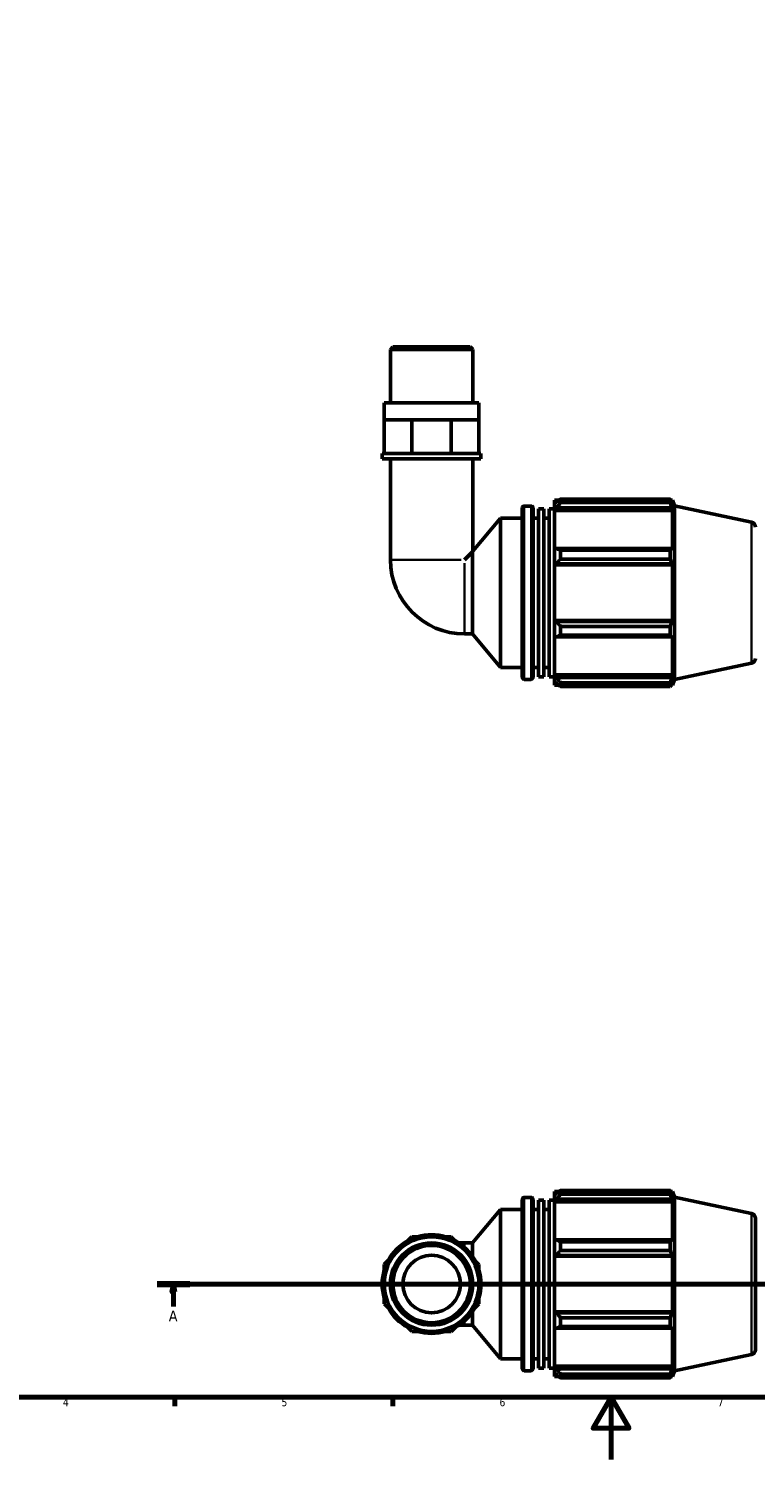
# Model space of a CAD drawing. Header units: millimetres. Extents: x 0 to 908, y 0 to 920.
# Tile 2 of 7: x 233 to 467, y 0 to 460. Entities that reach past the tile are written whole.
import ezdxf

# ---------------------------------------------------------------- set-up
doc = ezdxf.new("R2010")
doc.units = ezdxf.units.MM
doc.linetypes.add('CHAIN', pattern=[0.7087, 0.4724, -0.0591, 0.1181, -0.0591])
for name, color, linetype, lineweight in [('Border (ISO)', 7, 'Continuous', 70), ('Section Line (ISO)', 7, 'CHAIN', 70), ('Visible (ISO)', 7, 'Continuous', 50), ('Visible Narrow (ISO)', 7, 'Continuous', 35)]:
    doc.layers.add(name, color=color, linetype=linetype, lineweight=lineweight)
doc.styles.add('Label Text (ISO)', font='tahoma.ttf')
doc.styles.add('Note Text (ISO)', font='tahoma.ttf')

# ---------------------------------------------------------------- blocks, each defined once
blk = doc.blocks.new('Borders Default Border')
at = {"layer": 'Border (ISO)'}
for p, q in [((280.33, 20), (280.33, 17.1)), ((350.42, 20), (350.42, 17.1))]:
    blk.add_line(p, q, dxfattribs=at)
at = {"layer": 'Border (ISO)', "flags": 128}
for points in [[(20, 20), (20, 574), (821, 574), (821, 20), (20, 20)], [(420.5, 0), (420.5, 20), (414.73, 10), (426.27, 10), (420.5, 20)]]:
    blk.add_lwpolyline(points, dxfattribs=at)
at = {"layer": 'Border (ISO)', "color": 232, "true_color": 0xca0064, "char_height": 2.5, "attachment_point": 7, "style": 'Note Text (ISO)'}
for s, insert in [('4', (244.42, 17.1)), ('5', (314.64, 17.05)), ('6', (384.66, 17.05)), ('7', (454.77, 17.1))]:
    blk.add_mtext(s, dxfattribs=dict(at, insert=insert))
blk = doc.blocks.new('2dTransSection0')
at = {"layer": 'Section Line (ISO)', "linetype": 'CHAIN'}
blk.add_line((274.69, 56.35), (606.22, 56.35), dxfattribs=at)
at = {"layer": 'Section Line (ISO)', "linetype": 'Continuous', "lineweight": 140}
for p, q in [((274.69, 56.35), (285.15, 56.35)), ((595.77, 56.35), (606.22, 56.35))]:
    blk.add_line(p, q, dxfattribs=at)
at = {"layer": 'Section Line (ISO)', "linetype": 'Continuous'}
for p, q in [((279.92, 56.35), (279.42, 53.85)), ((279.92, 53.85), (279.92, 56.35)), ((280.42, 53.85), (279.92, 56.35)), ((600.99, 56.35), (600.49, 53.85)), ((600.99, 53.85), (600.99, 56.35)), ((601.49, 53.85), (600.99, 56.35)), ((279.42, 53.85), (280.42, 53.85)), ((279.92, 49.12), (279.92, 53.85)), ((600.49, 53.85), (601.49, 53.85)), ((600.99, 49.12), (600.99, 53.85))]:
    blk.add_line(p, q, dxfattribs=at)
at = {"layer": 'Section Line (ISO)', "linetype": 'Continuous', "flags": 128}
for points in [[(280.42, 53.85), (279.92, 56.35), (279.42, 53.85), (280.42, 53.85)], [(601.49, 53.85), (600.99, 56.35), (600.49, 53.85), (601.49, 53.85)]]:
    blk.add_lwpolyline(points, dxfattribs=at)
at = {"layer": 'Section Line (ISO)'}
for points in [[(280.42, 53.85), (279.92, 56.35), (279.42, 53.85), (280.42, 53.85)], [(601.49, 53.85), (600.99, 56.35), (600.49, 53.85), (601.49, 53.85)]]:
    blk.add_solid(points, dxfattribs=at)
at = {"layer": 'Section Line (ISO)', "char_height": 3.5, "attachment_point": 7, "style": 'Label Text (ISO)'}
for insert in [(278.43, 44.35), (599.5, 44.35)]:
    blk.add_mtext('A', dxfattribs=dict(at, insert=insert))

msp = doc.modelspace()

# ---------------------------------------------------------------- linework, layer by layer
at = {"layer": 'Visible (ISO)'}
for p, q in [((350.42, 357.572), (349.627, 356.779)), ((349.627, 339.572), (349.627, 356.779)), ((376.068, 356.779), (349.627, 356.779)), ((350.42, 357.572), (375.275, 357.572)), ((375.275, 357.572), (376.068, 356.779)), ((376.068, 339.572), (376.068, 356.779)), ((378.051, 339.572), (347.644, 339.572)), ((347.644, 334.172), (347.644, 339.572)), ((378.051, 334.172), (378.051, 339.572)), ((347.644, 334.172), (352.097, 334.172)), ((347.644, 323.372), (347.644, 334.172)), ((352.097, 334.172), (356.55, 334.172)), ((356.55, 323.372), (356.55, 334.172)), ((356.55, 334.172), (362.848, 334.172)), ((362.848, 334.172), (369.145, 334.172)), ((369.145, 334.172), (373.598, 334.172)), ((369.145, 323.372), (369.145, 334.172)), ((373.598, 334.172), (378.051, 334.172)), ((378.051, 323.372), (378.051, 334.172)), ((347.644, 323.372), (346.983, 323.372)), ((346.983, 321.572), (346.983, 323.372)), ((348.893, 323.372), (347.644, 323.372)), ((355.302, 323.372), (348.893, 323.372)), ((356.55, 323.372), (355.302, 323.372)), ((358.316, 323.372), (356.55, 323.372)), ((367.379, 323.372), (358.316, 323.372)), ((369.145, 323.372), (367.379, 323.372)), ((370.394, 323.372), (369.145, 323.372)), ((376.803, 323.372), (370.394, 323.372)), ((378.051, 323.372), (376.803, 323.372)), ((378.712, 323.372), (378.051, 323.372)), ((378.712, 321.572), (378.712, 323.372)), ((378.712, 321.572), (346.983, 321.572)), ((349.627, 321.572), (349.627, 289.148)), ((376.068, 321.572), (376.068, 291.886)), ((402.368, 308.332), (402.368, 307.26)), ((402.368, 308.332), (403.73, 308.332)), ((404.288, 308.681), (404.288, 307.524)), ((404.288, 308.681), (439.524, 308.681)), ((439.524, 307.524), (439.524, 308.681)), ((439.705, 308.332), (440.252, 308.332)), ((440.848, 306.498), (440.252, 308.332)), ((440.252, 306.954), (440.252, 308.332)), ((391.968, 251.372), (391.968, 305.772)), ((392.608, 306.412), (394.794, 306.412)), ((395.434, 305.772), (395.434, 251.372)), ((397.168, 251.567), (397.168, 305.577)), ((397.168, 305.577), (398.901, 305.577)), ((398.901, 251.567), (398.901, 305.577)), ((400.634, 251.567), (400.634, 305.577)), ((400.634, 305.577), (402.368, 305.577)), ((403.008, 307.87), (402.368, 307.26)), ((402.368, 305.253), (402.368, 307.26)), ((402.368, 305.253), (403.008, 305.821)), ((402.368, 304.969), (402.368, 305.253)), ((402.368, 304.969), (402.368, 292.461)), ((402.368, 304.969), (440.252, 304.969)), ((403.008, 305.821), (439.94, 305.821)), ((439.524, 307.524), (404.288, 307.524)), ((440.252, 306.954), (439.94, 307.87)), ((439.94, 305.821), (440.252, 304.969)), ((440.252, 292.313), (440.252, 304.969)), ((440.848, 250.645), (440.848, 306.498)), ((465.58, 301.241), (440.848, 306.498)), ((376.068, 291.886), (385.034, 302.572)), ((385.034, 254.572), (385.034, 302.572)), ((385.034, 302.572), (391.968, 302.572)), ((395.434, 302.572), (397.168, 302.572)), ((398.901, 302.572), (400.634, 302.572)), ((375.989, 291.713), (373.424, 289.148)), ((375.989, 265.351), (375.989, 291.713)), ((403.008, 292.757), (402.368, 292.461)), ((402.368, 287.617), (402.368, 292.461)), ((439.94, 292.757), (403.008, 292.757)), ((404.288, 292.201), (404.288, 289.407)), ((404.288, 292.201), (439.524, 292.201)), ((439.524, 289.407), (439.524, 292.201)), ((440.252, 292.313), (439.94, 292.757)), ((402.368, 287.617), (403.008, 287.809)), ((402.368, 287.521), (402.368, 287.617)), ((402.368, 287.521), (402.368, 269.623)), ((402.368, 287.521), (440.252, 287.521)), ((403.008, 287.809), (439.94, 287.809)), ((439.524, 289.407), (404.288, 289.407)), ((439.94, 287.809), (440.252, 287.521)), ((440.252, 269.623), (440.252, 287.521)), ((402.368, 269.527), (402.368, 269.623)), ((402.368, 269.623), (440.252, 269.623)), ((403.008, 269.334), (402.368, 269.527)), ((402.368, 264.682), (402.368, 269.527)), ((439.94, 269.334), (403.008, 269.334)), ((404.288, 267.736), (404.288, 264.943)), ((404.288, 267.736), (439.524, 267.736)), ((439.524, 264.943), (439.524, 267.736)), ((440.252, 269.623), (439.94, 269.334)), ((373.424, 265.351), (375.989, 265.351)), ((375.989, 265.351), (385.034, 254.572)), ((402.368, 264.682), (403.008, 264.387)), ((402.368, 264.682), (402.368, 252.174)), ((403.008, 264.387), (439.94, 264.387)), ((439.524, 264.943), (404.288, 264.943)), ((439.94, 264.387), (440.252, 264.83)), ((440.252, 252.174), (440.252, 264.83)), ((385.034, 254.572), (391.968, 254.572)), ((395.434, 254.572), (397.168, 254.572)), ((398.901, 254.572), (400.634, 254.572)), ((465.58, 255.902), (440.848, 250.645)), ((392.608, 250.732), (394.794, 250.732)), ((397.168, 251.567), (398.901, 251.567)), ((400.634, 251.567), (402.368, 251.567)), ((402.368, 251.891), (402.368, 252.174)), ((402.368, 252.174), (440.252, 252.174)), ((402.368, 249.884), (402.368, 251.891)), ((403.008, 251.323), (402.368, 251.891)), ((402.368, 249.884), (403.008, 249.274)), ((402.368, 249.884), (402.368, 248.812)), ((402.368, 248.812), (403.73, 248.812)), ((439.94, 251.323), (403.008, 251.323)), ((404.288, 249.619), (404.288, 248.462)), ((404.288, 249.619), (439.524, 249.619)), ((439.524, 248.462), (404.288, 248.462)), ((439.524, 248.462), (439.524, 249.619)), ((439.705, 248.812), (440.252, 248.812)), ((440.252, 252.174), (439.94, 251.323)), ((439.94, 249.274), (440.252, 250.189)), ((440.848, 250.645), (440.252, 248.812)), ((440.252, 248.812), (440.252, 250.189)), ((391.968, 29.15), (391.968, 83.55)), ((392.608, 84.19), (394.794, 84.19)), ((395.434, 83.55), (395.434, 29.15)), ((397.168, 29.345), (397.168, 83.354)), ((397.168, 83.354), (398.901, 83.354)), ((398.901, 29.345), (398.901, 83.354)), ((400.634, 29.345), (400.634, 83.354)), ((400.634, 83.354), (402.368, 83.354)), ((402.368, 86.11), (402.368, 85.037)), ((402.368, 86.11), (403.73, 86.11)), ((403.008, 85.648), (402.368, 85.037)), ((402.368, 83.031), (402.368, 85.037)), ((402.368, 83.031), (403.008, 83.599)), ((402.368, 82.747), (402.368, 83.031)), ((403.008, 83.599), (439.94, 83.599)), ((404.288, 86.459), (404.288, 85.302)), ((404.288, 86.459), (439.524, 86.459)), ((439.524, 85.302), (404.288, 85.302)), ((439.524, 85.302), (439.524, 86.459)), ((439.705, 86.11), (440.252, 86.11)), ((440.252, 84.732), (439.94, 85.648)), ((439.94, 83.599), (440.252, 82.747)), ((440.848, 84.276), (440.252, 86.11)), ((440.252, 84.732), (440.252, 86.11)), ((440.848, 28.423), (440.848, 84.276)), ((465.58, 79.019), (440.848, 84.276)), ((375.989, 69.57), (385.034, 80.35)), ((385.034, 32.35), (385.034, 80.35)), ((385.034, 80.35), (391.968, 80.35)), ((395.434, 80.35), (397.168, 80.35)), ((398.901, 80.35), (400.634, 80.35)), ((402.368, 82.747), (402.368, 70.239)), ((402.368, 82.747), (440.252, 82.747)), ((440.252, 70.091), (440.252, 82.747)), ((466.848, 77.454), (466.848, 35.245)), ((356.55, 71.553), (352.097, 67.1)), ((362.848, 71.553), (356.55, 71.553)), ((369.145, 71.553), (362.848, 71.553)), ((373.598, 67.1), (369.145, 71.553)), ((373.424, 69.57), (371.617, 69.57)), ((373.424, 69.57), (375.989, 69.57)), ((375.989, 65.237), (375.989, 69.57)), ((403.008, 70.535), (402.368, 70.239)), ((402.368, 65.395), (402.368, 70.239)), ((439.94, 70.535), (403.008, 70.535)), ((404.288, 69.979), (404.288, 67.185)), ((404.288, 69.979), (439.524, 69.979)), ((439.524, 67.185), (439.524, 69.979)), ((440.252, 70.091), (439.94, 70.535)), ((352.097, 67.1), (347.644, 62.647)), ((378.051, 62.647), (373.598, 67.1)), ((402.368, 65.395), (403.008, 65.587)), ((402.368, 65.299), (402.368, 65.395)), ((402.368, 65.299), (402.368, 47.401)), ((402.368, 65.299), (440.252, 65.299)), ((403.008, 65.587), (439.94, 65.587)), ((439.524, 67.185), (404.288, 67.185)), ((439.94, 65.587), (440.252, 65.299)), ((440.252, 47.401), (440.252, 65.299)), ((347.644, 62.647), (347.644, 56.35)), ((378.051, 56.35), (378.051, 62.647)), ((347.644, 56.35), (347.644, 50.052)), ((378.051, 50.052), (378.051, 56.35)), ((347.644, 50.052), (352.097, 45.599)), ((373.598, 45.599), (378.051, 50.052)), ((375.989, 43.129), (375.989, 47.462)), ((402.368, 47.304), (402.368, 47.401)), ((402.368, 47.401), (440.252, 47.401)), ((402.368, 42.46), (402.368, 47.304)), ((403.008, 47.112), (402.368, 47.304)), ((439.94, 47.112), (403.008, 47.112)), ((440.252, 47.401), (439.94, 47.112)), ((352.097, 45.599), (356.55, 41.146)), ((369.145, 41.146), (373.598, 45.599)), ((371.617, 43.129), (373.424, 43.129)), ((373.424, 43.129), (375.989, 43.129)), ((375.989, 43.129), (385.034, 32.35)), ((402.368, 42.46), (402.368, 29.952)), ((402.368, 42.46), (403.008, 42.165)), ((403.008, 42.165), (439.94, 42.165)), ((404.288, 45.514), (404.288, 42.721)), ((404.288, 45.514), (439.524, 45.514)), ((439.524, 42.721), (404.288, 42.721)), ((439.524, 42.721), (439.524, 45.514)), ((439.94, 42.165), (440.252, 42.608)), ((440.252, 29.952), (440.252, 42.608)), ((356.55, 41.146), (362.848, 41.146)), ((362.848, 41.146), (369.145, 41.146)), ((385.034, 32.35), (391.968, 32.35)), ((395.434, 32.35), (397.168, 32.35)), ((398.901, 32.35), (400.634, 32.35)), ((465.58, 33.68), (440.848, 28.423)), ((392.608, 28.51), (394.794, 28.51)), ((397.168, 29.345), (398.901, 29.345)), ((400.634, 29.345), (402.368, 29.345)), ((402.368, 29.668), (402.368, 29.952)), ((402.368, 29.952), (440.252, 29.952)), ((402.368, 27.662), (402.368, 29.668)), ((403.008, 29.101), (402.368, 29.668)), ((402.368, 27.662), (402.368, 26.59)), ((402.368, 27.662), (403.008, 27.051)), ((439.94, 29.101), (403.008, 29.101)), ((440.252, 29.952), (439.94, 29.101)), ((439.94, 27.051), (440.252, 27.967)), ((440.848, 28.423), (440.252, 26.59)), ((440.252, 26.59), (440.252, 27.967)), ((402.368, 26.59), (403.73, 26.59)), ((404.288, 27.397), (404.288, 26.24)), ((404.288, 27.397), (439.524, 27.397)), ((439.524, 26.24), (404.288, 26.24)), ((439.524, 26.24), (439.524, 27.397)), ((439.705, 26.59), (440.252, 26.59))]:
    msp.add_line(p, q, dxfattribs=at)
for radius in [15.204, 13.22, 12.427, 9.254]:
    msp.add_circle((362.848, 56.35), radius, dxfattribs=at)
for centre, radius, start, end in [((392.608, 305.772), 0.64, 90, 180), ((394.794, 305.772), 0.64, 0, 90), ((465.248, 299.676), 1.6, 0, 78), ((373.424, 289.148), 23.797, 180, 270), ((465.248, 257.467), 1.6, 282, 0), ((392.608, 251.372), 0.64, 180, 270), ((394.794, 251.372), 0.64, 270, 0), ((392.608, 83.55), 0.64, 90, 180), ((394.794, 83.55), 0.64, 0, 90), ((465.248, 77.454), 1.6, 0, 78), ((362.848, 56.35), 15.865, 118.40216, 151.59784), ((362.848, 56.35), 15.865, 73.40216, 106.59784), ((362.848, 56.35), 15.865, 28.40216, 61.59784), ((362.848, 56.35), 15.865, 163.40216, 196.59784), ((362.848, 56.35), 15.865, 343.40216, 16.59784), ((362.848, 56.35), 15.865, 208.40216, 241.59784), ((362.848, 56.35), 15.865, 298.40216, 331.59784), ((362.848, 56.35), 15.865, 253.40216, 286.59784), ((465.248, 35.245), 1.6, 282, 0), ((392.608, 29.15), 0.64, 180, 270), ((394.794, 29.15), 0.64, 270, 0)]:
    msp.add_arc(centre, radius, start, end, dxfattribs=at)
for points, weights in [([(404.288, 308.681), (403.622, 308.267), (403.008, 307.87)], [1.01887259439, 1.01329853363, 1.00693231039]), ([(439.524, 308.681), (439.74, 308.267), (439.94, 307.87)], [1, 1.00143988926, 1.00206317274]), ([(403.008, 305.821), (403.622, 306.655), (404.288, 307.524)], [1.00693231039, 1.01329853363, 1.01887259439]), ([(439.94, 305.821), (439.74, 306.655), (439.524, 307.524)], [1.00206317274, 1.00143988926, 1]), ([(404.288, 292.201), (403.622, 292.484), (403.008, 292.757)], [1.01887259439, 1.01329853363, 1.00693231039]), ([(439.524, 292.201), (439.74, 292.484), (439.94, 292.757)], [1, 1.00143988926, 1.00206317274]), ([(403.008, 287.809), (403.622, 288.592), (404.288, 289.407)], [1.00693231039, 1.01329853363, 1.01887259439]), ([(439.94, 287.809), (439.74, 288.592), (439.524, 289.407)], [1.00206317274, 1.00143988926, 1]), ([(404.288, 267.736), (403.622, 268.552), (403.008, 269.334)], [1.01887259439, 1.01329853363, 1.00693231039]), ([(439.524, 267.736), (439.74, 268.552), (439.94, 269.334)], [1, 1.00143988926, 1.00206317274]), ([(403.008, 264.387), (403.622, 264.659), (404.288, 264.943)], [1.00693231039, 1.01329853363, 1.01887259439]), ([(439.94, 264.387), (439.74, 264.659), (439.524, 264.943)], [1.00206317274, 1.00143988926, 1]), ([(404.288, 249.619), (403.622, 250.488), (403.008, 251.323)], [1.01887259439, 1.01329853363, 1.00693231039]), ([(403.008, 249.274), (403.622, 248.876), (404.288, 248.462)], [1.00693231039, 1.01329853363, 1.01887259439]), ([(439.524, 249.619), (439.74, 250.488), (439.94, 251.323)], [1, 1.00143988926, 1.00206317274]), ([(439.94, 249.274), (439.74, 248.876), (439.524, 248.462)], [1.00206317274, 1.00143988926, 1]), ([(404.288, 86.459), (403.622, 86.045), (403.008, 85.648)], [1.01887259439, 1.01329853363, 1.00693231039]), ([(403.008, 83.599), (403.622, 84.433), (404.288, 85.302)], [1.00693231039, 1.01329853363, 1.01887259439]), ([(439.524, 86.459), (439.74, 86.045), (439.94, 85.648)], [1, 1.00143988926, 1.00206317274]), ([(439.94, 83.599), (439.74, 84.433), (439.524, 85.302)], [1.00206317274, 1.00143988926, 1]), ([(404.288, 69.979), (403.622, 70.262), (403.008, 70.535)], [1.01887259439, 1.01329853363, 1.00693231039]), ([(439.524, 69.979), (439.74, 70.262), (439.94, 70.535)], [1, 1.00143988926, 1.00206317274]), ([(403.008, 65.587), (403.622, 66.37), (404.288, 67.185)], [1.00693231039, 1.01329853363, 1.01887259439]), ([(439.94, 65.587), (439.74, 66.37), (439.524, 67.185)], [1.00206317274, 1.00143988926, 1]), ([(404.288, 45.514), (403.622, 46.329), (403.008, 47.112)], [1.01887259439, 1.01329853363, 1.00693231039]), ([(439.524, 45.514), (439.74, 46.329), (439.94, 47.112)], [1, 1.00143988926, 1.00206317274]), ([(403.008, 42.165), (403.622, 42.437), (404.288, 42.721)], [1.00693231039, 1.01329853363, 1.01887259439]), ([(439.94, 42.165), (439.74, 42.437), (439.524, 42.721)], [1.00206317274, 1.00143988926, 1]), ([(404.288, 27.397), (403.622, 28.266), (403.008, 29.101)], [1.01887259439, 1.01329853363, 1.00693231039]), ([(439.524, 27.397), (439.74, 28.266), (439.94, 29.101)], [1, 1.00143988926, 1.00206317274]), ([(403.008, 27.051), (403.622, 26.654), (404.288, 26.24)], [1.00693231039, 1.01329853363, 1.01887259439]), ([(439.94, 27.051), (439.74, 26.654), (439.524, 26.24)], [1.00206317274, 1.00143988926, 1])]:
    msp.add_rational_spline(points, weights, degree=2, dxfattribs=at)
msp.add_open_spline([(375.989, 291.713), (376.042, 291.83), (376.068, 291.886), (376.068, 291.886)], degree=3, dxfattribs=at)
at = {"layer": 'Visible Narrow (ISO)'}
for p, q in [((392.608, 306.069), (392.608, 251.075)), ((394.794, 251.075), (394.794, 306.069)), ((465.58, 256.182), (465.58, 300.962)), ((349.73, 289.148), (372.354, 289.148)), ((373.424, 265.454), (373.424, 288.078)), ((392.608, 83.847), (392.608, 28.852)), ((394.794, 28.852), (394.794, 83.847)), ((465.58, 33.959), (465.58, 78.74)), ((373.424, 68.308), (373.424, 69.567)), ((373.424, 43.133), (373.424, 44.391))]:
    msp.add_line(p, q, dxfattribs=at)

# ---------------------------------------------------------------- block references
msp.add_blockref('Borders Default Border', (0, 0))
at = {"layer": 'Section Line (ISO)'}
msp.add_blockref('2dTransSection0', (0, 0), dxfattribs=at)

doc.saveas('drawing.dxf')
